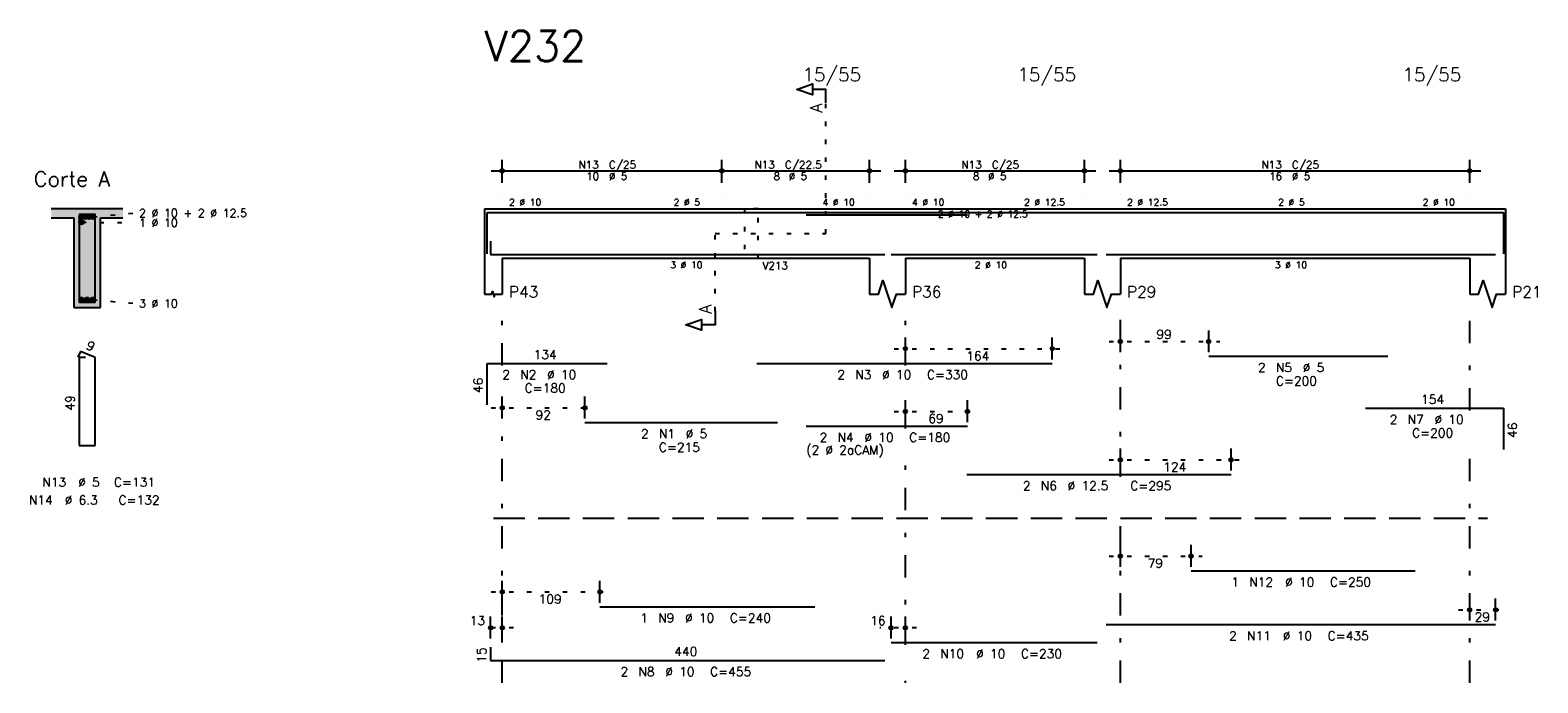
# Model space of a CAD drawing. Extents: x 0 to 84.1, y 0 to 59.4.
# Tile 5 of 8: x 31.7 to 65.4, y 22.5 to 37.1. Entities that reach past the tile are written whole.
import ezdxf

# ---------------------------------------------------------------- set-up
doc = ezdxf.new("R2010")
doc.units = 0
for name, pattern in [('ESTILO_TQS_0001', [1, 0.7, -0.3]), ('ESTILO_TQS_0002', [0.4, 0.1, -0.3]), ('ESTILO_TQS_0003', [1.5, 0.5, -0.4, 0.1, -0.5])]:
    doc.linetypes.add(name, pattern=pattern)
for name, color, linetype in [('1', 1, 'CONTINUOUS'), ('10', 10, 'CONTINUOUS'), ('2', 2, 'CONTINUOUS'), ('4', 4, 'CONTINUOUS'), ('6', 6, 'CONTINUOUS'), ('7', 7, 'CONTINUOUS')]:
    doc.layers.add(name, color=color, linetype=linetype)
doc.styles.get("Standard").update_dxf_attribs({"font": 'ROMANS.SHX'})

msp = doc.modelspace()

# ---------------------------------------------------------------- linework, layer by layer
at = {"layer": '1', "linetype": 'ESTILO_TQS_0002'}
for p, q in [((49.485, 32.56), (49.485, 35.48)), ((33.115, 32.935), (34.06, 33.02)), ((32.865, 32.815), (34.06, 32.804)), ((47.01, 30.825), (47.01, 32.56)), ((47.01, 32.56), (49.485, 32.56)), ((33.115, 31.085), (34.06, 31)), ((51.01, 29.99), (54.79, 29.99)), ((55.81, 30.15), (58.28252, 30.15)), ((42.01, 28.67), (44.355, 28.67)), ((51.01, 28.59), (52.89498, 28.59)), ((55.81, 27.51), (58.78316, 27.51)), ((55.81, 25.36), (57.89, 25.36)), ((42.01, 24.56), (44.69, 24.56)), ((63.61, 24.16), (64.69, 24.16)), ((42.51, 23.76), (41.75, 23.76)), ((51.51, 23.76), (50.69, 23.76))]:
    msp.add_line(p, q, dxfattribs=at)
at = {"layer": '1', "linetype": 'ESTILO_TQS_0001'}
msp.add_line((42.06, 26.205), (64.26, 26.205), dxfattribs=at)
at = {"layer": '1', "linetype": 'ESTILO_TQS_0002'}
msp.add_lwpolyline([(47.67, 33.11), (47.67, 32.01), (47.97, 32.01), (47.97, 33.11), (47.67, 33.11)], dxfattribs=at)
at = {"layer": '1', "linetype": 'CONTINUOUS'}
for centre in [(32.865, 32.935), (32.865, 32.815), (32.948333, 32.935), (33.031667, 32.935), (33.115, 32.935), (32.865, 31.085), (32.99, 31.085), (33.115, 31.085)]:
    msp.add_circle(centre, 0.05, dxfattribs=at)
for points in [[(32.915, 32.935), (32.84, 32.978301), (32.818015, 32.952101)], [(32.915, 32.935), (32.818015, 32.952101), (32.818015, 32.917899)], [(32.915, 32.935), (32.818015, 32.917899), (32.84, 32.891699)], [(32.915, 32.815), (32.84, 32.858301), (32.818015, 32.832101)], [(32.915, 32.815), (32.818015, 32.832101), (32.818015, 32.797899)], [(32.915, 32.815), (32.818015, 32.797899), (32.84, 32.771699)], [(32.915, 32.935), (32.873682, 32.98424), (32.84, 32.978301)], [(32.915, 32.935), (32.84, 32.891699), (32.873682, 32.88576)], [(32.915, 32.815), (32.873682, 32.86424), (32.84, 32.858301)], [(32.915, 32.815), (32.84, 32.771699), (32.873682, 32.76576)], [(32.915, 32.935), (32.903302, 32.967139), (32.873682, 32.98424)], [(32.915, 32.935), (32.873682, 32.88576), (32.903302, 32.902861)], [(32.915, 32.815), (32.903302, 32.847139), (32.873682, 32.86424)], [(32.915, 32.815), (32.873682, 32.76576), (32.903302, 32.782861)], [(32.998333, 32.935), (32.923333, 32.978301), (32.901349, 32.952101)], [(32.998333, 32.935), (32.901349, 32.952101), (32.901349, 32.917899)], [(32.998333, 32.935), (32.901349, 32.917899), (32.923333, 32.891699)], [(32.915, 32.935), (32.903302, 32.902861), (32.915, 32.935)], [(32.915, 32.815), (32.903302, 32.782861), (32.915, 32.815)], [(32.998333, 32.935), (32.957016, 32.98424), (32.923333, 32.978301)], [(32.998333, 32.935), (32.923333, 32.891699), (32.957016, 32.88576)], [(32.998333, 32.935), (32.986636, 32.967139), (32.957016, 32.98424)], [(32.998333, 32.935), (32.957016, 32.88576), (32.986636, 32.902861)], [(33.081667, 32.935), (33.006667, 32.978301), (32.984682, 32.952101)], [(33.081667, 32.935), (32.984682, 32.952101), (32.984682, 32.917899)], [(33.081667, 32.935), (32.984682, 32.917899), (33.006667, 32.891699)], [(32.998333, 32.935), (32.986636, 32.902861), (32.998333, 32.935)], [(33.081667, 32.935), (33.040349, 32.98424), (33.006667, 32.978301)], [(33.081667, 32.935), (33.006667, 32.891699), (33.040349, 32.88576)], [(33.081667, 32.935), (33.069969, 32.967139), (33.040349, 32.98424)], [(33.081667, 32.935), (33.040349, 32.88576), (33.069969, 32.902861)], [(33.165, 32.935), (33.09, 32.978301), (33.068015, 32.952101)], [(33.165, 32.935), (33.068015, 32.952101), (33.068015, 32.917899)], [(33.165, 32.935), (33.068015, 32.917899), (33.09, 32.891699)], [(33.081667, 32.935), (33.069969, 32.902861), (33.081667, 32.935)], [(33.165, 32.935), (33.123682, 32.98424), (33.09, 32.978301)], [(33.165, 32.935), (33.09, 32.891699), (33.123682, 32.88576)], [(33.165, 32.935), (33.153302, 32.967139), (33.123682, 32.98424)], [(33.165, 32.935), (33.123682, 32.88576), (33.153302, 32.902861)], [(33.165, 32.935), (33.153302, 32.902861), (33.165, 32.935)], [(32.915, 31.085), (32.84, 31.128301), (32.818015, 31.102101)], [(32.915, 31.085), (32.818015, 31.102101), (32.818015, 31.067899)], [(32.915, 31.085), (32.818015, 31.067899), (32.84, 31.041699)], [(32.915, 31.085), (32.873682, 31.13424), (32.84, 31.128301)], [(32.915, 31.085), (32.84, 31.041699), (32.873682, 31.03576)], [(32.915, 31.085), (32.903302, 31.117139), (32.873682, 31.13424)], [(32.915, 31.085), (32.873682, 31.03576), (32.903302, 31.052861)], [(32.915, 31.085), (32.903302, 31.052861), (32.915, 31.085)], [(33.04, 31.085), (32.965, 31.128301), (32.943015, 31.102101)], [(33.04, 31.085), (32.943015, 31.102101), (32.943015, 31.067899)], [(33.04, 31.085), (32.943015, 31.067899), (32.965, 31.041699)], [(33.04, 31.085), (32.998682, 31.13424), (32.965, 31.128301)], [(33.04, 31.085), (32.965, 31.041699), (32.998682, 31.03576)], [(33.04, 31.085), (33.028302, 31.117139), (32.998682, 31.13424)], [(33.04, 31.085), (32.998682, 31.03576), (33.028302, 31.052861)], [(33.04, 31.085), (33.028302, 31.052861), (33.04, 31.085)], [(33.165, 31.085), (33.09, 31.128301), (33.068015, 31.102101)], [(33.165, 31.085), (33.068015, 31.102101), (33.068015, 31.067899)], [(33.165, 31.085), (33.068015, 31.067899), (33.09, 31.041699)], [(33.165, 31.085), (33.123682, 31.13424), (33.09, 31.128301)], [(33.165, 31.085), (33.09, 31.041699), (33.123682, 31.03576)], [(33.165, 31.085), (33.153302, 31.117139), (33.123682, 31.13424)], [(33.165, 31.085), (33.123682, 31.03576), (33.153302, 31.052861)], [(33.165, 31.085), (33.153302, 31.052861), (33.165, 31.085)]]:
    msp.add_solid(points, dxfattribs=at)
at = {"layer": '10', "linetype": 'CONTINUOUS'}
for points in [[(32.19, 33.11), (32.19, 32.91), (32.69, 32.91)], [(32.19, 33.11), (32.69, 32.91), (33.79, 33.11)], [(32.69, 32.91), (33.29, 32.91), (33.79, 33.11)], [(33.29, 32.91), (33.79, 32.91), (33.79, 33.11)], [(32.69, 30.91), (33.29, 30.91), (32.69, 32.91)], [(33.29, 30.91), (33.29, 32.91), (32.69, 32.91)]]:
    msp.add_solid(points, dxfattribs=at)
at = {"layer": '2', "linetype": 'CONTINUOUS'}
for p, q in [((42.26, 33.69), (42.26, 34.21)), ((47.16, 33.69), (47.16, 34.21)), ((47.16, 33.69), (47.16, 34.21)), ((50.46, 33.69), (50.46, 34.21)), ((51.26, 33.69), (51.26, 34.21)), ((55.26, 33.69), (55.26, 34.21)), ((56.06, 33.69), (56.06, 34.21)), ((63.86, 33.69), (63.86, 34.21)), ((42.01, 33.96), (47.41, 33.96)), ((46.91, 33.96), (50.71, 33.96)), ((51.01, 33.96), (55.51, 33.96)), ((55.81, 33.96), (64.11, 33.96)), ((42.26, 33.44), (42.26, 33.44)), ((47.16, 33.44), (47.16, 33.44)), ((47.16, 33.44), (47.16, 33.44)), ((50.46, 33.44), (50.46, 33.44)), ((51.26, 33.44), (51.26, 33.44)), ((55.26, 33.44), (55.26, 33.44)), ((56.06, 33.44), (56.06, 33.44)), ((63.86, 33.44), (63.86, 33.44)), ((33.79, 33.11), (32.19, 33.11)), ((41.86, 33.11), (41.86, 32.01)), ((41.86, 33.11), (42.26, 33.11)), ((42.26, 33.11), (50.46, 33.11)), ((50.46, 33.11), (51.26, 33.11)), ((51.26, 33.11), (55.26, 33.11)), ((55.26, 33.11), (56.06, 33.11)), ((56.06, 33.11), (63.86, 33.11)), ((63.86, 33.11), (64.66, 33.11)), ((64.66, 33.11), (64.66, 32.01)), ((32.19, 32.91), (32.69, 32.91)), ((32.69, 32.91), (32.69, 30.91)), ((33.29, 30.91), (33.29, 32.91)), ((33.29, 32.91), (33.79, 32.91)), ((41.86, 32.01), (41.86, 31.21)), ((42.26, 32.01), (50.46, 32.01)), ((42.26, 32.01), (42.26, 31.21)), ((50.46, 32.01), (50.46, 31.21)), ((51.26, 32.01), (55.26, 32.01)), ((51.26, 32.01), (51.26, 31.21)), ((55.26, 32.01), (55.26, 31.21)), ((56.06, 32.01), (63.86, 32.01)), ((56.06, 32.01), (56.06, 31.21)), ((63.86, 32.01), (63.86, 31.21)), ((64.66, 32.01), (64.66, 31.21)), ((32.69, 30.91), (33.29, 30.91)), ((56.06, 29.91), (56.06, 30.4)), ((58.03252, 29.91), (58.03252, 30.4)), ((51.26, 29.75), (51.26, 30.24)), ((54.54, 29.75), (54.54, 30.24)), ((51.26, 29.65), (51.26, 29.65)), ((54.54, 29.65), (54.54, 29.65)), ((56.06, 29.81), (56.06, 29.81)), ((58.03252, 29.81), (58.03252, 29.81)), ((42.26, 28.43), (42.26, 28.92)), ((44.105, 28.43), (44.105, 28.92)), ((51.26, 28.35), (51.26, 28.84)), ((52.64498, 28.35), (52.64498, 28.84)), ((42.26, 28.33), (42.26, 28.33)), ((44.105, 28.33), (44.105, 28.33)), ((51.26, 28.25), (51.26, 28.25)), ((52.64498, 28.25), (52.64498, 28.25)), ((56.06, 27.27), (56.06, 27.76)), ((58.53316, 27.27), (58.53316, 27.76)), ((56.06, 27.17), (56.06, 27.17)), ((58.53316, 27.17), (58.53316, 27.17)), ((56.06, 25.12), (56.06, 25.61)), ((57.64, 25.12), (57.64, 25.61)), ((56.06, 25.02), (56.06, 25.02)), ((57.64, 25.02), (57.64, 25.02)), ((42.26, 24.32), (42.26, 24.81)), ((44.44, 24.32), (44.44, 24.81)), ((63.86, 23.92), (63.86, 24.41)), ((64.44, 23.92), (64.44, 24.41)), ((42, 23.52), (42, 24.01)), ((42.26, 24.22), (42.26, 24.22)), ((42.26, 23.52), (42.26, 24.01)), ((44.44, 24.22), (44.44, 24.22)), ((50.94, 23.52), (50.94, 24.01)), ((51.26, 23.52), (51.26, 24.01)), ((63.86, 23.82), (63.86, 23.82)), ((64.44, 23.82), (64.44, 23.82)), ((42, 23.42), (42, 23.42)), ((42.26, 23.42), (42.26, 23.42)), ((50.94, 23.42), (50.94, 23.42)), ((51.26, 23.42), (51.26, 23.42))]:
    msp.add_line(p, q, dxfattribs=at)
at = {"layer": '2', "linetype": 'ESTILO_TQS_0003'}
for p, q in [((42.26, 29.612), (42.26, 30.86)), ((51.26, 29.612), (51.26, 30.86)), ((56.06, 27.132), (56.06, 30.86)), ((63.86, 28.612), (63.86, 30.86)), ((42.26, 22.53), (42.26, 28.808)), ((51.26, 28.212), (51.26, 28.808)), ((63.86, 22.53), (63.86, 27.808)), ((51.26, 23.382), (51.26, 27.408)), ((56.06, 22.53), (56.06, 26.328)), ((51.26, 22.53), (51.26, 22.578))]:
    msp.add_line(p, q, dxfattribs=at)
at = {"layer": '2', "linetype": 'CONTINUOUS'}
for points in [[(49.485, 35.48), (49.485, 35.78), (49.185, 35.78), (49.185, 35.66), (48.835, 35.78), (49.185, 35.9), (49.185, 35.78)], [(50.46, 31.21), (50.66, 31.21), (50.76, 31.51), (50.96, 30.91), (51.06, 31.21), (51.26, 31.21)], [(55.26, 31.21), (55.46, 31.21), (55.56, 31.51), (55.76, 30.91), (55.86, 31.21), (56.06, 31.21)], [(63.86, 31.21), (64.06, 31.21), (64.16, 31.51), (64.36, 30.91), (64.46, 31.21), (64.66, 31.21)], [(41.86, 31.21), (42.02, 31.21), (42.04, 31.27), (42.08, 31.15), (42.1, 31.21), (42.26, 31.21)], [(47.01, 30.825), (47.01, 30.525), (46.71, 30.525), (46.71, 30.405), (46.36, 30.525), (46.71, 30.645), (46.71, 30.525)]]:
    msp.add_lwpolyline(points, dxfattribs=at)
for centre, radius in [((42.26, 33.96), 0.041625), ((47.16, 33.96), 0.041625), ((47.16, 33.96), 0.041625), ((50.46, 33.96), 0.041625), ((51.26, 33.96), 0.041625), ((55.26, 33.96), 0.041625), ((56.06, 33.96), 0.041625), ((63.86, 33.96), 0.041625), ((42.26, 33.96), 0.02075), ((47.16, 33.96), 0.02075), ((47.16, 33.96), 0.02075), ((50.46, 33.96), 0.02075), ((51.26, 33.96), 0.02075), ((55.26, 33.96), 0.02075), ((56.06, 33.96), 0.02075), ((63.86, 33.96), 0.02075), ((51.26, 29.99), 0.04), ((51.26, 29.99), 0.02), ((54.54, 29.99), 0.04), ((54.54, 29.99), 0.02), ((56.06, 30.15), 0.04), ((56.06, 30.15), 0.02), ((58.03252, 30.15), 0.04), ((58.03252, 30.15), 0.02), ((42.26, 28.67), 0.04), ((42.26, 28.67), 0.02), ((44.105, 28.67), 0.04), ((44.105, 28.67), 0.02), ((51.26, 28.59), 0.04), ((52.64498, 28.59), 0.04), ((51.26, 28.59), 0.02), ((52.64498, 28.59), 0.02), ((56.06, 27.51), 0.04), ((56.06, 27.51), 0.02), ((58.53316, 27.51), 0.04), ((58.53316, 27.51), 0.02), ((56.06, 25.36), 0.04), ((56.06, 25.36), 0.02), ((57.64, 25.36), 0.04), ((57.64, 25.36), 0.02), ((42.26, 24.56), 0.04), ((42.26, 24.56), 0.02), ((44.44, 24.56), 0.04), ((44.44, 24.56), 0.02), ((63.86, 24.16), 0.04), ((63.86, 24.16), 0.02), ((64.44, 24.16), 0.04), ((64.44, 24.16), 0.02), ((42, 23.76), 0.04), ((42, 23.76), 0.02), ((42.26, 23.76), 0.04), ((42.26, 23.76), 0.02), ((50.94, 23.76), 0.04), ((50.94, 23.76), 0.02), ((51.26, 23.76), 0.04), ((51.26, 23.76), 0.02)]:
    msp.add_circle(centre, radius, dxfattribs=at)
at = {"layer": '4', "linetype": 'CONTINUOUS'}
for p, q in [((41.92, 32.11), (41.92, 33.03)), ((41.92, 33.03), (44.6, 33.03)), ((44.105, 33.03), (48.405, 33.03)), ((47.94, 33.03), (54.54, 33.03)), ((52.63316, 33.03), (58.53316, 33.03)), ((58.03252, 33.03), (62.03252, 33.03)), ((61.535, 33.03), (64.615, 33.03)), ((64.615, 33.03), (64.615, 32.11)), ((49.04498, 32.98), (52.64498, 32.98)), ((42, 32.39), (42, 32.09)), ((42, 32.09), (50.8, 32.09)), ((44.44, 32.09), (49.24, 32.09)), ((50.94, 32.09), (55.54, 32.09)), ((55.74, 32.09), (64.44, 32.09)), ((57.64, 32.09), (62.64, 32.09))]:
    msp.add_line(p, q, dxfattribs=at)
msp.add_lwpolyline([(32.81, 32.99), (32.81, 31.03), (33.17, 31.03), (33.17, 32.99), (32.81, 32.99)], dxfattribs=at)
at = {"layer": '6', "linetype": 'CONTINUOUS'}
for p, q in [((32.838338, 29.93), (32.783893, 29.80102)), ((32.95, 29.79), (32.81, 29.79)), ((32.81, 29.79), (32.81, 27.83)), ((33.17, 29.79), (32.838338, 29.93)), ((33.17, 27.83), (33.17, 29.79)), ((41.92, 28.74), (41.92, 29.66)), ((41.92, 29.66), (44.6, 29.66)), ((47.94, 29.66), (54.54, 29.66)), ((58.03252, 29.82), (62.03252, 29.82)), ((61.535, 28.66), (64.615, 28.66)), ((64.615, 28.66), (64.615, 27.74)), ((44.105, 28.34), (48.405, 28.34)), ((49.04498, 28.26), (52.64498, 28.26)), ((32.81, 27.83), (33.17, 27.83)), ((52.63316, 27.18), (58.53316, 27.18)), ((57.64, 25.03), (62.64, 25.03)), ((44.44, 24.23), (49.24, 24.23)), ((55.74, 23.83), (64.44, 23.83)), ((42, 23.33), (42, 23.03)), ((50.94, 23.43), (55.54, 23.43)), ((42, 23.03), (50.8, 23.03))]:
    msp.add_line(p, q, dxfattribs=at)

# ---------------------------------------------------------------- texts
at = {"layer": '2', "linetype": 'CONTINUOUS'}
for s, height, p in [('15/55', 0.3, (48.96, 35.96)), ('15/55', 0.3, (53.76, 35.96)), ('15/55', 0.3, (62.36, 35.96)), ('N13', 0.17, (43.962, 34.011)), ('C/25', 0.17, (44.642, 34.011)), ('N13', 0.17, (47.892, 34.011)), ('C/22.5', 0.17, (48.572, 34.011)), ('N13', 0.17, (52.512, 34.011)), ('C/25', 0.17, (53.192, 34.011)), ('N13', 0.17, (59.212, 34.011)), ('C/25', 0.17, (59.892, 34.011)), ('Corte A', 0.34, (31.8, 33.61)), ('10', 0.17, (44.132, 33.756)), ('%%c 5', 0.17, (44.642, 33.756)), ('8', 0.17, (48.317, 33.756)), ('%%c 5', 0.17, (48.657, 33.756)), ('8', 0.17, (52.767, 33.756)), ('%%c 5', 0.17, (53.107, 33.756)), ('16', 0.17, (59.382, 33.756)), ('%%c 5', 0.17, (59.892, 33.756)), ('2 %%c 10', 0.15, (42.41, 33.185)), ('2 %%c 5', 0.15, (46.085, 33.185)), ('4 %%c 10', 0.15, (49.41, 33.185)), ('4 %%c 10', 0.15, (51.41, 33.185)), ('2 %%c 12.5', 0.15, (53.91, 33.185)), ('2 %%c 12.5', 0.15, (56.21, 33.185)), ('2 %%c 5', 0.15, (59.585, 33.185)), ('2 %%c 10', 0.15, (62.81, 33.185)), ('2 %%c 10 + 2 %%c 12.5', 0.18, (34.15, 32.93)), ('2 %%c 10 + 2 %%c 12.5', 0.15, (51.985, 32.9225)), ('1 %%c 10', 0.18, (34.15, 32.714)), ('3 %%c 10', 0.15, (46.01, 31.785)), ('V213', 0.17, (48.07, 31.76)), ('2 %%c 10', 0.15, (52.81, 31.785)), ('3 %%c 10', 0.15, (59.51, 31.785)), ('P43', 0.25, (42.41, 31.135)), ('P36', 0.25, (51.41, 31.135)), ('P29', 0.25, (56.21, 31.135)), ('P21', 0.25, (64.81, 31.135)), ('3 %%c 10', 0.18, (34.15, 30.91)), ('99', 0.2, (56.86626, 30.21)), ('134', 0.2, (42.96, 29.76)), ('164', 0.2, (52.62, 29.73)), ('2', 0.2, (59.13252, 29.47)), ('N5', 0.2, (59.53252, 29.47)), ('%%c 5', 0.2, (60.13252, 29.47)), ('2', 0.2, (42.26, 29.31)), ('N2', 0.2, (42.66, 29.31)), ('%%c 10', 0.2, (43.26, 29.31)), ('2', 0.2, (49.74, 29.31)), ('N3', 0.2, (50.14, 29.31)), ('%%c 10', 0.2, (50.74, 29.31)), ('C=330', 0.2, (51.74, 29.31)), ('C=200', 0.2, (59.53252, 29.17)), ('C=180', 0.2, (42.76, 29.01)), ('154', 0.2, (62.775, 28.76)), ('92', 0.2, (43.0025, 28.41)), ('69', 0.2, (51.77249, 28.33)), ('2', 0.2, (62.075, 28.31)), ('N7', 0.2, (62.475, 28.31)), ('%%c 10', 0.2, (63.075, 28.31)), ('2', 0.2, (45.355, 27.99)), ('N1', 0.2, (45.755, 27.99)), ('%%c 5', 0.2, (46.355, 27.99)), ('2', 0.2, (49.34498, 27.91)), ('N4', 0.2, (49.74498, 27.91)), ('%%c 10', 0.2, (50.34498, 27.91)), ('C=180', 0.2, (51.34498, 27.91)), ('C=200', 0.2, (62.575, 28.01)), ('C=215', 0.2, (45.755, 27.69)), ('(2 %%c 2aCAM)', 0.2, (49.04498, 27.63)), ('124', 0.2, (57.01658, 27.25)), ('N13', 0.2, (31.99, 26.91)), ('%%c 5', 0.2, (32.79, 26.91)), ('C=131', 0.2, (33.59, 26.91)), ('2', 0.2, (53.88316, 26.83)), ('N6', 0.2, (54.28316, 26.83)), ('%%c 12.5', 0.2, (54.88316, 26.83)), ('C=295', 0.2, (56.28316, 26.83)), ('N14', 0.2, (31.69, 26.51)), ('%%c 6.3', 0.2, (32.49, 26.51)), ('C=132', 0.2, (33.69, 26.51)), ('79', 0.2, (56.67, 25.1)), ('1', 0.2, (58.54, 24.68)), ('N12', 0.2, (58.94, 24.68)), ('%%c 10', 0.2, (59.74, 24.68)), ('C=250', 0.2, (60.74, 24.68)), ('109', 0.2, (43.07, 24.3)), ('13', 0.2, (41.533333, 23.82)), ('1', 0.2, (45.34, 23.88)), ('N9', 0.2, (45.74, 23.88)), ('%%c 10', 0.2, (46.34, 23.88)), ('C=240', 0.2, (47.34, 23.88)), ('16', 0.2, (50.473333, 23.82)), ('29', 0.2, (63.97, 23.9)), ('2', 0.2, (58.49, 23.48)), ('N11', 0.2, (58.89, 23.48)), ('%%c 10', 0.2, (59.69, 23.48)), ('C=435', 0.2, (60.69, 23.48)), ('440', 0.2, (46.1, 23.13)), ('2', 0.2, (51.64, 23.08)), ('N10', 0.2, (52.04, 23.08)), ('%%c 10', 0.2, (52.84, 23.08)), ('C=230', 0.2, (53.84, 23.08)), ('2', 0.2, (44.9, 22.68)), ('N8', 0.2, (45.3, 22.68)), ('%%c 10', 0.2, (45.9, 22.68)), ('C=455', 0.2, (46.9, 22.68))]:
    msp.add_text(s, height=height, dxfattribs=at).set_placement(p)
for s, height, rotation, p in [('A', 0.272, 90, (49.4034, 35.2624)), ('A', 0.272, 90, (46.9284, 30.7706)), ('9', 0.2, 337.11462, (32.950929, 29.991017)), ('46', 0.2, 90, (41.82, 29)), ('49', 0.2, 90, (32.71, 28.61)), ('46', 0.2, 90, (64.915, 28)), ('15', 0.2, 90, (41.9, 22.98))]:
    msp.add_text(s, height=height, rotation=rotation, dxfattribs=at).set_placement(p)
at = {"layer": '7', "linetype": 'CONTINUOUS'}
msp.add_text('V232', height=0.68, dxfattribs=at).set_placement((41.86, 36.41))

doc.saveas('drawing.dxf')
